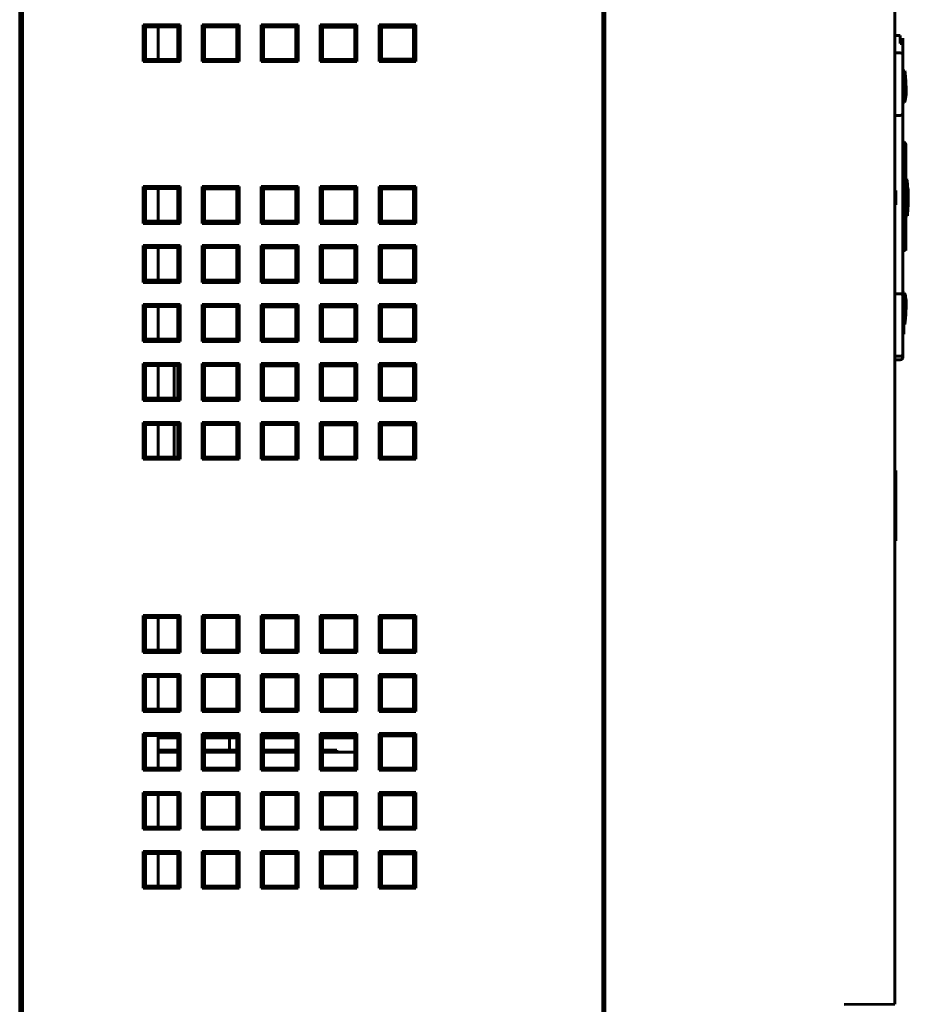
# Model space of a CAD drawing. Header units: millimetres. Extents: x 0 to 841, y 0 to 594.
# Tile 5 of 8: x 408 to 508, y 310 to 420. Entities that reach past the tile are written whole.
import ezdxf

# ---------------------------------------------------------------- set-up
doc = ezdxf.new("R2010")
doc.units = ezdxf.units.MM
doc.linetypes.add('K5LT_BASIC', pattern=[0])
doc.layers.add('Системный слой', color=7, linetype='Continuous')

msp = doc.modelspace()

# ---------------------------------------------------------------- linework, layer by layer
at = {"layer": 'Системный слой', "color": 150, "linetype": 'K5LT_BASIC', "lineweight": 60, "true_color": 0x0080ff}
for p, q in [((473.462, 494.886), (473.462, 115.886)), ((473.662, 115.885), (473.662, 494.887)), ((506.162, 493.208), (506.162, 309.67)), ((408.162, 487.179), (408.162, 123.593)), ((408.462, 487.179), (408.462, 123.593)), ((422.236, 419.012), (422, 419.248)), ((422, 419.248), (426.125, 419.248)), ((422, 415.123), (422, 419.248)), ((422.236, 419.012), (425.885, 419.009)), ((422.236, 415.36), (422.236, 419.012)), ((423.662, 419.011), (423.662, 415.361)), ((425.885, 419.009), (426.125, 419.248)), ((425.885, 419.009), (425.885, 415.363)), ((426.125, 419.248), (426.125, 415.123)), ((428.6, 419.248), (432.725, 419.248)), ((428.6, 415.123), (428.6, 419.248)), ((428.841, 419.007), (428.6, 419.248)), ((428.841, 415.365), (428.841, 419.007)), ((428.841, 419.007), (432.48, 419.004)), ((432.48, 419.004), (432.725, 419.248)), ((432.48, 419.004), (432.48, 415.368)), ((432.725, 419.248), (432.725, 415.123)), ((435.2, 415.123), (435.2, 419.248)), ((435.2, 419.248), (439.325, 419.248)), ((435.446, 419.002), (435.2, 419.248)), ((435.446, 419.002), (439.075, 418.999)), ((435.446, 415.37), (435.446, 419.002)), ((439.075, 418.999), (439.325, 419.248)), ((439.075, 418.999), (439.075, 415.373)), ((439.325, 419.248), (439.325, 415.123)), ((441.8, 415.123), (441.8, 419.248)), ((441.8, 419.248), (445.925, 419.248)), ((442.051, 418.997), (441.8, 419.248)), ((442.051, 418.997), (445.67, 418.994)), ((442.051, 415.375), (442.051, 418.997)), ((445.67, 418.994), (445.925, 419.248)), ((445.67, 418.994), (445.67, 415.378)), ((445.925, 419.248), (445.925, 415.123)), ((448.4, 415.123), (448.4, 419.248)), ((448.4, 419.248), (452.525, 419.248)), ((448.656, 418.992), (448.4, 419.248)), ((448.656, 415.38), (448.656, 418.992)), ((448.656, 418.992), (452.265, 418.989)), ((452.265, 418.989), (452.525, 419.248)), ((452.265, 418.989), (452.265, 415.383)), ((452.525, 419.248), (452.525, 415.123)), ((506.162, 418.037), (506.762, 418.037)), ((506.762, 417.159), (506.762, 418.037)), ((507.062, 417.737), (507.062, 416.946)), ((473.662, 416.891), (473.462, 416.891)), ((473.662, 416.681), (473.462, 416.681)), ((507.062, 416.946), (507.062, 415.805)), ((422.236, 415.36), (422, 415.123)), ((425.885, 415.363), (422.236, 415.36)), ((425.885, 415.363), (426.125, 415.123)), ((428.841, 415.365), (428.6, 415.123)), ((432.48, 415.368), (428.841, 415.365)), ((432.48, 415.368), (432.725, 415.123)), ((435.446, 415.37), (435.2, 415.123)), ((439.075, 415.373), (435.446, 415.37)), ((439.075, 415.373), (439.325, 415.123)), ((442.051, 415.375), (441.8, 415.123)), ((445.67, 415.378), (442.051, 415.375)), ((445.67, 415.378), (445.925, 415.123)), ((448.656, 415.38), (448.4, 415.123)), ((452.265, 415.383), (448.656, 415.38)), ((452.265, 415.383), (452.525, 415.123)), ((473.462, 416.004), (473.662, 416.004)), ((473.462, 415.654), (473.662, 415.654)), ((506.762, 416.105), (506.162, 416.105)), ((507.062, 415.805), (507.062, 409.406)), ((426.125, 415.123), (422, 415.123)), ((432.725, 415.123), (428.6, 415.123)), ((439.325, 415.123), (435.2, 415.123)), ((445.925, 415.123), (441.8, 415.123)), ((452.525, 415.123), (448.4, 415.123)), ((473.462, 413.236), (473.662, 413.236)), ((473.462, 413.236), (473.662, 413.236)), ((507.062, 414.093), (507.267, 414.093)), ((507.224, 413.596), (507.062, 413.596)), ((507.276, 413.57), (507.276, 412.704)), ((507.276, 411.629), (507.276, 413.57)), ((507.276, 412.996), (507.276, 413.278)), ((507.276, 411.921), (507.276, 413.278)), ((473.662, 412.536), (473.462, 412.536)), ((507.268, 412.968), (507.276, 412.968)), ((507.276, 412.251), (507.268, 412.251)), ((507.276, 412.283), (507.27, 412.283)), ((507.276, 412.968), (507.276, 411.579)), ((507.276, 412.5), (507.276, 412.433)), ((507.276, 412.433), (507.276, 412.283)), ((507.276, 412.251), (507.276, 412.283)), ((507.062, 411.615), (507.224, 411.615)), ((507.276, 411.579), (507.062, 411.579)), ((507.062, 410.568), (507.234, 410.568)), ((506.762, 409.106), (506.162, 409.106)), ((507.062, 409.406), (507.062, 401.814)), ((507.362, 405.838), (507.362, 405.633)), ((507.362, 405.633), (507.362, 401.133)), ((422.236, 400.912), (422, 401.148)), ((422, 401.148), (426.125, 401.148)), ((422, 397.023), (422, 401.148)), ((425.885, 400.909), (426.125, 401.148)), ((426.125, 401.148), (426.125, 397.023)), ((428.6, 397.023), (428.6, 401.148)), ((428.841, 400.907), (428.6, 401.148)), ((428.6, 401.148), (432.725, 401.148)), ((432.48, 400.904), (432.725, 401.148)), ((432.725, 401.148), (432.725, 397.023)), ((435.446, 400.902), (435.2, 401.148)), ((435.2, 401.148), (439.325, 401.148)), ((435.2, 397.023), (435.2, 401.148)), ((439.075, 400.899), (439.325, 401.148)), ((439.325, 401.148), (439.325, 397.023)), ((441.8, 397.023), (441.8, 401.148)), ((442.051, 400.897), (441.8, 401.148)), ((441.8, 401.148), (445.925, 401.148)), ((445.67, 400.894), (445.925, 401.148)), ((445.925, 401.148), (445.925, 397.023)), ((448.4, 401.148), (452.525, 401.148)), ((448.4, 397.023), (448.4, 401.148)), ((448.656, 400.892), (448.4, 401.148)), ((452.265, 400.889), (452.525, 401.148)), ((452.525, 401.148), (452.525, 397.023)), ((507.062, 401.94), (507.234, 401.94)), ((507.062, 401.814), (507.062, 397.996)), ((507.234, 401.94), (507.362, 401.933)), ((422.236, 397.26), (422.236, 400.912)), ((422.236, 400.912), (425.885, 400.909)), ((423.662, 400.911), (423.662, 397.261)), ((425.885, 400.909), (425.885, 397.263)), ((428.841, 397.265), (428.841, 400.907)), ((428.841, 400.907), (432.48, 400.904)), ((432.48, 400.904), (432.48, 397.268)), ((435.446, 400.902), (439.075, 400.899)), ((435.446, 397.27), (435.446, 400.902)), ((439.075, 400.899), (439.075, 397.273)), ((442.051, 400.897), (445.67, 400.894)), ((442.051, 397.275), (442.051, 400.897)), ((445.67, 400.894), (445.67, 397.278)), ((448.656, 400.892), (452.265, 400.889)), ((448.656, 397.28), (448.656, 400.892)), ((452.265, 400.889), (452.265, 397.283)), ((506.242, 400.718), (506.162, 400.718)), ((506.242, 399.847), (506.242, 400.718)), ((506.242, 400.718), (506.242, 399.119)), ((473.534, 398.868), (473.462, 398.882)), ((473.523, 394.647), (473.534, 398.868)), ((473.662, 398.842), (473.534, 398.868)), ((506.162, 399.847), (506.242, 399.847)), ((506.162, 399.119), (506.242, 399.119)), ((506.242, 399.847), (506.242, 399.119)), ((506.242, 399.847), (506.242, 399.119)), ((506.242, 399.847), (506.242, 399.795)), ((506.242, 399.847), (506.242, 399.796)), ((506.242, 399.829), (506.242, 399.822)), ((506.242, 399.822), (506.242, 399.452)), ((506.242, 399.796), (506.242, 399.283)), ((506.242, 399.795), (506.242, 399.092)), ((506.242, 399.452), (506.242, 399.119)), ((507.062, 399.905), (507.267, 399.905)), ((507.543, 399.37), (507.397, 399.374)), ((507.589, 399.768), (507.405, 399.769)), ((507.631, 398.973), (507.638, 398.973)), ((507.659, 399.767), (507.652, 399.767)), ((507.658, 399.767), (507.659, 399.767)), ((507.062, 397.996), (507.062, 388.855)), ((507.062, 397.87), (507.234, 397.87)), ((507.234, 397.87), (507.234, 397.87)), ((507.362, 398.678), (507.362, 394.178)), ((507.551, 397.866), (507.362, 397.884)), ((422.236, 397.26), (422, 397.023)), ((426.125, 397.023), (422, 397.023)), ((425.885, 397.263), (422.236, 397.26)), ((425.885, 397.263), (426.125, 397.023)), ((428.841, 397.265), (428.6, 397.023)), ((432.725, 397.023), (428.6, 397.023)), ((432.48, 397.268), (428.841, 397.265)), ((432.48, 397.268), (432.725, 397.023)), ((435.446, 397.27), (435.2, 397.023)), ((439.325, 397.023), (435.2, 397.023)), ((439.075, 397.273), (435.446, 397.27)), ((439.075, 397.273), (439.325, 397.023)), ((442.051, 397.275), (441.8, 397.023)), ((445.925, 397.023), (441.8, 397.023)), ((445.67, 397.278), (442.051, 397.275)), ((445.67, 397.278), (445.925, 397.023)), ((448.656, 397.28), (448.4, 397.023)), ((452.525, 397.023), (448.4, 397.023)), ((452.265, 397.283), (448.656, 397.28)), ((452.265, 397.283), (452.525, 397.023)), ((473.528, 396.458), (473.462, 396.46)), ((422, 390.423), (422, 394.548)), ((422.236, 394.312), (422, 394.548)), ((422, 394.548), (426.125, 394.548)), ((425.885, 394.309), (426.125, 394.548)), ((426.125, 394.548), (426.125, 390.423)), ((428.841, 394.307), (428.6, 394.548)), ((428.6, 394.548), (432.725, 394.548)), ((428.6, 390.423), (428.6, 394.548)), ((432.48, 394.304), (432.725, 394.548)), ((432.725, 394.548), (432.725, 390.423)), ((435.2, 390.423), (435.2, 394.548)), ((435.446, 394.302), (435.2, 394.548)), ((435.2, 394.548), (439.325, 394.548)), ((439.075, 394.299), (439.325, 394.548)), ((439.325, 394.548), (439.325, 390.423)), ((441.8, 394.548), (445.925, 394.548)), ((441.8, 390.423), (441.8, 394.548)), ((442.051, 394.297), (441.8, 394.548)), ((445.67, 394.294), (445.925, 394.548)), ((445.925, 394.548), (445.925, 390.423)), ((448.4, 390.423), (448.4, 394.548)), ((448.4, 394.548), (452.525, 394.548)), ((448.656, 394.292), (448.4, 394.548)), ((452.265, 394.289), (452.525, 394.548)), ((452.525, 394.548), (452.525, 390.423)), ((422.236, 390.66), (422.236, 394.312)), ((422.236, 394.312), (425.885, 394.309)), ((423.662, 394.311), (423.662, 390.661)), ((425.885, 394.309), (425.885, 390.663)), ((428.841, 390.665), (428.841, 394.307)), ((428.841, 394.307), (432.48, 394.304)), ((432.48, 394.304), (432.48, 390.668)), ((435.446, 394.302), (439.075, 394.299)), ((435.446, 390.67), (435.446, 394.302)), ((439.075, 394.299), (439.075, 390.673)), ((442.051, 394.297), (445.67, 394.294)), ((442.051, 390.675), (442.051, 394.297)), ((445.67, 394.294), (445.67, 390.678)), ((448.656, 394.292), (452.265, 394.289)), ((448.656, 390.68), (448.656, 394.292)), ((452.265, 394.289), (452.265, 390.683)), ((507.362, 394.178), (507.362, 393.973)), ((422.236, 390.66), (422, 390.423)), ((426.125, 390.423), (422, 390.423)), ((425.885, 390.663), (422.236, 390.66)), ((425.885, 390.663), (426.125, 390.423)), ((428.841, 390.665), (428.6, 390.423)), ((432.725, 390.423), (428.6, 390.423)), ((432.48, 390.668), (428.841, 390.665)), ((432.48, 390.668), (432.725, 390.423)), ((435.446, 390.67), (435.2, 390.423)), ((439.325, 390.423), (435.2, 390.423)), ((439.075, 390.673), (435.446, 390.67)), ((439.075, 390.673), (439.325, 390.423)), ((442.051, 390.675), (441.8, 390.423)), ((445.925, 390.423), (441.8, 390.423)), ((445.67, 390.678), (442.051, 390.675)), ((445.67, 390.678), (445.925, 390.423)), ((448.656, 390.68), (448.4, 390.423)), ((452.525, 390.423), (448.4, 390.423)), ((452.265, 390.683), (448.656, 390.68)), ((452.265, 390.683), (452.525, 390.423)), ((506.762, 389.155), (506.162, 389.155)), ((507.062, 389.242), (507.234, 389.242)), ((422, 387.948), (426.125, 387.948)), ((422.236, 387.712), (422, 387.948)), ((422, 383.823), (422, 387.948)), ((425.885, 387.709), (426.125, 387.948)), ((426.125, 387.948), (426.125, 383.823)), ((428.841, 387.707), (428.6, 387.948)), ((428.6, 383.823), (428.6, 387.948)), ((428.6, 387.948), (432.725, 387.948)), ((432.48, 387.704), (432.725, 387.948)), ((432.725, 387.948), (432.725, 383.823)), ((435.2, 387.948), (439.325, 387.948)), ((435.2, 383.823), (435.2, 387.948)), ((435.446, 387.702), (435.2, 387.948)), ((439.075, 387.699), (439.325, 387.948)), ((439.325, 387.948), (439.325, 383.823)), ((441.8, 387.948), (445.925, 387.948)), ((442.051, 387.697), (441.8, 387.948)), ((441.8, 383.823), (441.8, 387.948)), ((445.67, 387.694), (445.925, 387.948)), ((445.925, 387.948), (445.925, 383.823)), ((448.656, 387.692), (448.4, 387.948)), ((448.4, 387.948), (452.525, 387.948)), ((448.4, 383.823), (448.4, 387.948)), ((452.265, 387.689), (452.525, 387.948)), ((452.525, 387.948), (452.525, 383.823)), ((507.062, 388.855), (507.062, 382.456)), ((422.236, 387.712), (425.885, 387.709)), ((422.236, 384.06), (422.236, 387.712)), ((423.662, 387.711), (423.662, 384.061)), ((425.885, 387.709), (425.885, 384.063)), ((428.841, 387.707), (432.48, 387.704)), ((428.841, 384.065), (428.841, 387.707)), ((432.48, 387.704), (432.48, 384.068)), ((435.446, 387.702), (439.075, 387.699)), ((435.446, 384.07), (435.446, 387.702)), ((439.075, 387.699), (439.075, 384.073)), ((442.051, 387.697), (445.67, 387.694)), ((442.051, 384.075), (442.051, 387.697)), ((445.67, 387.694), (445.67, 384.078)), ((448.656, 387.692), (452.265, 387.689)), ((448.656, 384.08), (448.656, 387.692)), ((452.265, 387.689), (452.265, 384.083)), ((507.062, 385.788), (507.162, 385.788)), ((507.062, 385.717), (507.267, 385.717)), ((507.162, 386.662), (507.162, 384.682)), ((507.162, 385.583), (507.162, 386.662)), ((507.162, 386.662), (507.162, 385.107)), ((507.162, 386.662), (507.162, 384.682)), ((507.162, 386.238), (507.162, 384.682)), ((507.162, 385.3), (507.162, 385.717)), ((507.062, 385.3), (507.162, 385.3)), ((507.162, 384.63), (507.062, 384.63)), ((507.162, 385.561), (507.162, 385.552)), ((507.162, 385.552), (507.162, 385.094)), ((507.162, 385.3), (507.162, 384.63)), ((507.162, 385.094), (507.162, 384.682)), ((422.236, 384.06), (422, 383.823)), ((426.125, 383.823), (422, 383.823)), ((425.885, 384.063), (422.236, 384.06)), ((425.885, 384.063), (426.125, 383.823)), ((428.841, 384.065), (428.6, 383.823)), ((432.725, 383.823), (428.6, 383.823)), ((432.48, 384.068), (428.841, 384.065)), ((432.48, 384.068), (432.725, 383.823)), ((435.446, 384.07), (435.2, 383.823)), ((439.325, 383.823), (435.2, 383.823)), ((439.075, 384.073), (435.446, 384.07)), ((439.075, 384.073), (439.325, 383.823)), ((442.051, 384.075), (441.8, 383.823)), ((445.925, 383.823), (441.8, 383.823)), ((445.67, 384.078), (442.051, 384.075)), ((445.67, 384.078), (445.925, 383.823)), ((448.656, 384.08), (448.4, 383.823)), ((452.525, 383.823), (448.4, 383.823)), ((452.265, 384.083), (448.656, 384.08)), ((452.265, 384.083), (452.525, 383.823)), ((507.062, 382.456), (507.062, 382.073)), ((422.236, 381.112), (422, 381.348)), ((422, 377.223), (422, 381.348)), ((422, 381.348), (426.125, 381.348)), ((425.885, 381.109), (426.125, 381.348)), ((426.125, 381.348), (426.125, 377.223)), ((428.6, 381.348), (432.725, 381.348)), ((428.6, 377.223), (428.6, 381.348)), ((428.841, 381.107), (428.6, 381.348)), ((432.48, 381.104), (432.725, 381.348)), ((432.725, 381.348), (432.725, 377.223)), ((435.2, 381.348), (439.325, 381.348)), ((435.2, 377.223), (435.2, 381.348)), ((435.446, 381.102), (435.2, 381.348)), ((439.075, 381.099), (439.325, 381.348)), ((439.325, 381.348), (439.325, 377.223)), ((441.8, 381.348), (445.925, 381.348)), ((441.8, 377.223), (441.8, 381.348)), ((442.051, 381.097), (441.8, 381.348)), ((445.67, 381.094), (445.925, 381.348)), ((445.925, 381.348), (445.925, 377.223)), ((448.4, 377.223), (448.4, 381.348)), ((448.656, 381.092), (448.4, 381.348)), ((448.4, 381.348), (452.525, 381.348)), ((452.265, 381.089), (452.525, 381.348)), ((452.525, 381.348), (452.525, 377.223)), ((506.762, 382.156), (506.162, 382.156)), ((506.162, 382.156), (506.762, 382.156)), ((506.162, 381.773), (506.762, 381.773)), ((408.162, 380.382), (408.462, 380.382)), ((422.236, 381.112), (425.885, 381.109)), ((422.236, 377.46), (422.236, 381.112)), ((423.662, 381.111), (423.662, 377.461)), ((425.462, 381.11), (425.462, 377.462)), ((425.885, 381.109), (425.885, 377.463)), ((428.841, 377.465), (428.841, 381.107)), ((428.841, 381.107), (432.48, 381.104)), ((432.48, 381.104), (432.48, 377.468)), ((435.446, 377.47), (435.446, 381.102)), ((435.446, 381.102), (439.075, 381.099)), ((439.075, 381.099), (439.075, 377.473)), ((442.051, 377.475), (442.051, 381.097)), ((442.051, 381.097), (445.67, 381.094)), ((445.67, 381.094), (445.67, 377.478)), ((448.656, 377.48), (448.656, 381.092)), ((448.656, 381.092), (452.265, 381.089)), ((452.265, 381.089), (452.265, 377.483)), ((422.236, 377.46), (422, 377.223)), ((426.125, 377.223), (422, 377.223)), ((425.885, 377.463), (422.236, 377.46)), ((425.885, 377.463), (426.125, 377.223)), ((428.841, 377.465), (428.6, 377.223)), ((432.725, 377.223), (428.6, 377.223)), ((432.48, 377.468), (428.841, 377.465)), ((432.48, 377.468), (432.725, 377.223)), ((435.446, 377.47), (435.2, 377.223)), ((439.325, 377.223), (435.2, 377.223)), ((439.075, 377.473), (435.446, 377.47)), ((439.075, 377.473), (439.325, 377.223)), ((442.051, 377.475), (441.8, 377.223)), ((445.925, 377.223), (441.8, 377.223)), ((445.67, 377.478), (442.051, 377.475)), ((445.67, 377.478), (445.925, 377.223)), ((448.656, 377.48), (448.4, 377.223)), ((452.525, 377.223), (448.4, 377.223)), ((452.265, 377.483), (448.656, 377.48)), ((452.265, 377.483), (452.525, 377.223)), ((422, 374.748), (426.125, 374.748)), ((422.236, 374.512), (422, 374.748)), ((422, 370.623), (422, 374.748)), ((425.885, 374.509), (426.125, 374.748)), ((426.125, 374.748), (426.125, 370.623)), ((428.6, 370.623), (428.6, 374.748)), ((428.841, 374.507), (428.6, 374.748)), ((428.6, 374.748), (432.725, 374.748)), ((432.48, 374.504), (432.725, 374.748)), ((432.725, 374.748), (432.725, 370.623)), ((435.446, 374.502), (435.2, 374.748)), ((435.2, 370.623), (435.2, 374.748)), ((435.2, 374.748), (439.325, 374.748)), ((439.075, 374.499), (439.325, 374.748)), ((439.325, 374.748), (439.325, 370.623)), ((441.8, 370.623), (441.8, 374.748)), ((441.8, 374.748), (445.925, 374.748)), ((442.051, 374.497), (441.8, 374.748)), ((445.67, 374.494), (445.925, 374.748)), ((445.925, 374.748), (445.925, 370.623)), ((448.4, 370.623), (448.4, 374.748)), ((448.656, 374.492), (448.4, 374.748)), ((448.4, 374.748), (452.525, 374.748)), ((452.265, 374.489), (452.525, 374.748)), ((452.525, 374.748), (452.525, 370.623)), ((422.236, 374.512), (425.885, 374.509)), ((422.236, 370.86), (422.236, 374.512)), ((423.662, 374.511), (423.662, 370.861)), ((425.462, 374.51), (425.462, 370.862)), ((425.885, 374.509), (425.885, 370.863)), ((428.841, 374.507), (432.48, 374.504)), ((428.841, 370.865), (428.841, 374.507)), ((432.48, 374.504), (432.48, 370.868)), ((435.446, 370.87), (435.446, 374.502)), ((435.446, 374.502), (439.075, 374.499)), ((439.075, 374.499), (439.075, 370.873)), ((442.051, 370.875), (442.051, 374.497)), ((442.051, 374.497), (445.67, 374.494)), ((445.67, 374.494), (445.67, 370.878)), ((448.656, 374.492), (452.265, 374.489)), ((448.656, 370.88), (448.656, 374.492)), ((452.265, 374.489), (452.265, 370.883)), ((422.236, 370.86), (422, 370.623)), ((426.125, 370.623), (422, 370.623)), ((425.885, 370.863), (422.236, 370.86)), ((425.885, 370.863), (426.125, 370.623)), ((428.841, 370.865), (428.6, 370.623)), ((432.725, 370.623), (428.6, 370.623)), ((432.48, 370.868), (428.841, 370.865)), ((432.48, 370.868), (432.725, 370.623)), ((435.446, 370.87), (435.2, 370.623)), ((439.325, 370.623), (435.2, 370.623)), ((439.075, 370.873), (435.446, 370.87)), ((439.075, 370.873), (439.325, 370.623)), ((442.051, 370.875), (441.8, 370.623)), ((445.925, 370.623), (441.8, 370.623)), ((445.67, 370.878), (442.051, 370.875)), ((445.67, 370.878), (445.925, 370.623)), ((448.656, 370.88), (448.4, 370.623)), ((452.525, 370.623), (448.4, 370.623)), ((452.265, 370.883), (448.656, 370.88)), ((452.265, 370.883), (452.525, 370.623)), ((506.262, 369.363), (506.162, 369.363)), ((506.262, 367.276), (506.262, 369.363)), ((408.162, 367.622), (408.462, 367.627)), ((506.262, 365.201), (506.262, 367.276)), ((506.262, 364.36), (506.262, 365.201)), ((506.262, 364.36), (506.162, 364.36)), ((506.262, 363.087), (506.262, 364.36)), ((506.262, 362.016), (506.262, 363.962)), ((506.262, 363.087), (506.162, 363.087)), ((506.262, 362.738), (506.162, 362.738)), ((506.262, 363.189), (506.262, 362.735)), ((506.262, 362.738), (506.262, 363.087)), ((506.262, 362.016), (506.162, 362.016)), ((506.262, 361.498), (506.162, 361.498)), ((506.262, 361.498), (506.262, 362.016)), ((422, 349.023), (422, 353.148)), ((422, 353.148), (426.125, 353.148)), ((422.236, 352.912), (422, 353.148)), ((422.236, 352.912), (425.885, 352.909)), ((422.236, 349.26), (422.236, 352.912)), ((422.262, 349.26), (422.262, 352.912)), ((423.662, 352.911), (423.662, 349.261)), ((425.885, 352.909), (426.125, 353.148)), ((425.885, 352.909), (425.885, 349.263)), ((426.125, 353.148), (426.125, 349.023)), ((428.841, 352.907), (428.6, 353.148)), ((428.6, 353.148), (432.725, 353.148)), ((428.6, 349.023), (428.6, 353.148)), ((428.841, 349.265), (428.841, 352.907)), ((428.841, 352.907), (432.48, 352.904)), ((432.48, 352.904), (432.725, 353.148)), ((432.48, 352.904), (432.48, 349.268)), ((432.725, 353.148), (432.725, 349.023)), ((435.2, 353.148), (439.325, 353.148)), ((435.2, 349.023), (435.2, 353.148)), ((435.446, 352.902), (435.2, 353.148)), ((435.446, 352.902), (439.075, 352.899)), ((435.446, 349.27), (435.446, 352.902)), ((439.075, 352.899), (439.325, 353.148)), ((439.075, 352.899), (439.075, 349.273)), ((439.325, 353.148), (439.325, 349.023)), ((442.051, 352.897), (441.8, 353.148)), ((441.8, 349.023), (441.8, 353.148)), ((441.8, 353.148), (445.925, 353.148)), ((442.051, 352.897), (445.67, 352.894)), ((442.051, 349.275), (442.051, 352.897)), ((445.67, 352.894), (445.925, 353.148)), ((445.67, 352.894), (445.67, 349.278)), ((445.925, 353.148), (445.925, 349.023)), ((448.4, 349.023), (448.4, 353.148)), ((448.4, 353.148), (452.525, 353.148)), ((448.656, 352.892), (448.4, 353.148)), ((448.656, 352.892), (452.265, 352.889)), ((448.656, 349.28), (448.656, 352.892)), ((452.265, 352.889), (452.525, 353.148)), ((452.265, 352.889), (452.265, 349.283)), ((452.525, 353.148), (452.525, 349.023)), ((473.534, 349.249), (473.523, 353.469)), ((473.462, 351.656), (473.528, 351.658)), ((422.236, 349.26), (422, 349.023)), ((425.885, 349.263), (422.236, 349.26)), ((425.885, 349.263), (426.125, 349.023)), ((428.841, 349.265), (428.6, 349.023)), ((432.48, 349.268), (428.841, 349.265)), ((432.48, 349.268), (432.725, 349.023)), ((435.446, 349.27), (435.2, 349.023)), ((439.075, 349.273), (435.446, 349.27)), ((439.075, 349.273), (439.325, 349.023)), ((442.051, 349.275), (441.8, 349.023)), ((445.67, 349.278), (442.051, 349.275)), ((445.67, 349.278), (445.925, 349.023)), ((448.656, 349.28), (448.4, 349.023)), ((452.265, 349.283), (448.656, 349.28)), ((452.265, 349.283), (452.525, 349.023)), ((473.462, 349.234), (473.534, 349.249)), ((473.534, 349.249), (473.662, 349.275)), ((426.125, 349.023), (422, 349.023)), ((432.725, 349.023), (428.6, 349.023)), ((439.325, 349.023), (435.2, 349.023)), ((445.925, 349.023), (441.8, 349.023)), ((452.525, 349.023), (448.4, 349.023)), ((422, 346.548), (426.125, 346.548)), ((422, 342.423), (422, 346.548)), ((422.236, 346.312), (422, 346.548)), ((422.236, 346.312), (425.885, 346.309)), ((422.236, 342.66), (422.236, 346.312)), ((423.662, 346.311), (423.662, 342.661)), ((425.885, 346.309), (426.125, 346.548)), ((425.885, 346.309), (425.885, 342.663)), ((426.125, 346.548), (426.125, 342.423)), ((428.6, 346.548), (432.725, 346.548)), ((428.841, 346.307), (428.6, 346.548)), ((428.6, 342.423), (428.6, 346.548)), ((428.841, 346.307), (432.48, 346.304)), ((428.841, 342.665), (428.841, 346.307)), ((432.48, 346.304), (432.725, 346.548)), ((432.48, 346.304), (432.48, 342.668)), ((432.725, 346.548), (432.725, 342.423)), ((435.446, 346.302), (435.2, 346.548)), ((435.2, 342.423), (435.2, 346.548)), ((435.2, 346.548), (439.325, 346.548)), ((435.446, 346.302), (439.075, 346.299)), ((435.446, 342.67), (435.446, 346.302)), ((439.075, 346.299), (439.325, 346.548)), ((439.075, 346.299), (439.075, 342.673)), ((439.325, 346.548), (439.325, 342.423)), ((441.8, 346.548), (445.925, 346.548)), ((442.051, 346.297), (441.8, 346.548)), ((441.8, 342.423), (441.8, 346.548)), ((442.051, 346.297), (445.67, 346.294)), ((442.051, 342.675), (442.051, 346.297)), ((445.67, 346.294), (445.925, 346.548)), ((445.67, 346.294), (445.67, 342.678)), ((445.925, 346.548), (445.925, 342.423)), ((448.4, 342.423), (448.4, 346.548)), ((448.656, 346.292), (448.4, 346.548)), ((448.4, 346.548), (452.525, 346.548)), ((448.656, 342.68), (448.656, 346.292)), ((448.656, 346.292), (452.265, 346.289)), ((452.265, 346.289), (452.525, 346.548)), ((452.265, 346.289), (452.265, 342.683)), ((452.525, 346.548), (452.525, 342.423)), ((422.236, 342.66), (422, 342.423)), ((425.885, 342.663), (422.236, 342.66)), ((425.885, 342.663), (426.125, 342.423)), ((428.841, 342.665), (428.6, 342.423)), ((432.48, 342.668), (428.841, 342.665)), ((432.48, 342.668), (432.725, 342.423)), ((435.446, 342.67), (435.2, 342.423)), ((439.075, 342.673), (435.446, 342.67)), ((439.075, 342.673), (439.325, 342.423)), ((442.051, 342.675), (441.8, 342.423)), ((445.67, 342.678), (442.051, 342.675)), ((445.67, 342.678), (445.925, 342.423)), ((448.656, 342.68), (448.4, 342.423)), ((452.265, 342.683), (448.656, 342.68)), ((452.265, 342.683), (452.525, 342.423)), ((473.462, 342.933), (473.662, 342.933)), ((426.125, 342.423), (422, 342.423)), ((432.725, 342.423), (428.6, 342.423)), ((439.325, 342.423), (435.2, 342.423)), ((445.925, 342.423), (441.8, 342.423)), ((452.525, 342.423), (448.4, 342.423)), ((422, 339.948), (426.125, 339.948)), ((422.236, 339.712), (422, 339.948)), ((422, 335.823), (422, 339.948)), ((422.236, 339.712), (425.885, 339.709)), ((422.236, 336.06), (422.236, 339.712)), ((423.662, 339.711), (423.662, 336.061)), ((425.885, 339.445), (423.662, 339.445)), ((425.885, 339.709), (426.125, 339.948)), ((425.885, 339.709), (425.885, 336.063)), ((426.125, 339.948), (426.125, 335.823)), ((428.6, 339.948), (432.725, 339.948)), ((428.6, 335.823), (428.6, 339.948)), ((428.841, 339.707), (428.6, 339.948)), ((428.841, 339.707), (432.48, 339.704)), ((428.841, 336.065), (428.841, 339.707)), ((432.48, 339.445), (428.841, 339.445)), ((431.662, 339.445), (431.662, 338.095)), ((432.48, 339.704), (432.725, 339.948)), ((432.48, 339.704), (432.48, 336.068)), ((432.725, 339.948), (432.725, 335.823)), ((435.2, 339.948), (439.325, 339.948)), ((435.2, 335.823), (435.2, 339.948)), ((435.446, 339.702), (435.2, 339.948)), ((435.446, 336.07), (435.446, 339.702)), ((435.446, 339.702), (439.075, 339.699)), ((439.075, 339.445), (435.446, 339.445)), ((439.075, 339.699), (439.325, 339.948)), ((439.075, 339.699), (439.075, 336.073)), ((439.325, 339.948), (439.325, 335.823)), ((441.8, 335.823), (441.8, 339.948)), ((441.8, 339.948), (445.925, 339.948)), ((442.051, 339.697), (441.8, 339.948)), ((442.051, 336.075), (442.051, 339.697)), ((442.051, 339.697), (445.67, 339.694)), ((445.67, 339.445), (442.051, 339.445)), ((445.67, 339.694), (445.925, 339.948)), ((445.67, 339.694), (445.67, 336.078)), ((445.925, 339.948), (445.925, 335.823)), ((448.656, 339.692), (448.4, 339.948)), ((448.4, 339.948), (452.525, 339.948)), ((448.4, 335.823), (448.4, 339.948)), ((448.656, 339.692), (452.265, 339.689)), ((448.656, 336.08), (448.656, 339.692)), ((452.265, 339.689), (452.525, 339.948)), ((452.265, 339.689), (452.265, 336.083)), ((452.525, 339.948), (452.525, 335.823)), ((473.462, 339.238), (473.662, 339.238)), ((425.885, 338.095), (423.662, 338.095)), ((425.885, 337.87), (423.662, 337.87)), ((425.885, 337.87), (423.662, 337.87)), ((432.48, 338.095), (428.841, 338.095)), ((432.48, 337.87), (428.841, 337.87)), ((432.48, 337.87), (428.841, 337.87)), ((439.075, 338.095), (435.446, 338.095)), ((439.075, 337.87), (435.446, 337.87)), ((439.075, 337.87), (435.446, 337.87)), ((443.662, 338.095), (442.051, 338.095)), ((445.67, 337.87), (442.051, 337.87)), ((445.67, 337.87), (442.051, 337.87)), ((443.662, 338.095), (443.662, 337.87)), ((422.236, 336.06), (422, 335.823)), ((425.885, 336.063), (422.236, 336.06)), ((425.885, 336.063), (426.125, 335.823)), ((428.841, 336.065), (428.6, 335.823)), ((432.48, 336.068), (428.841, 336.065)), ((432.48, 336.068), (432.725, 335.823)), ((435.446, 336.07), (435.2, 335.823)), ((439.075, 336.073), (435.446, 336.07)), ((439.075, 336.073), (439.325, 335.823)), ((442.051, 336.075), (441.8, 335.823)), ((445.67, 336.078), (442.051, 336.075)), ((445.67, 336.078), (445.925, 335.823)), ((448.656, 336.08), (448.4, 335.823)), ((452.265, 336.083), (448.656, 336.08)), ((452.265, 336.083), (452.525, 335.823)), ((426.125, 335.823), (422, 335.823)), ((432.725, 335.823), (428.6, 335.823)), ((439.325, 335.823), (435.2, 335.823)), ((445.925, 335.823), (441.8, 335.823)), ((452.525, 335.823), (448.4, 335.823)), ((422, 329.223), (422, 333.348)), ((422.236, 333.112), (422, 333.348)), ((422, 333.348), (426.125, 333.348)), ((422.236, 329.46), (422.236, 333.112)), ((422.236, 333.112), (425.885, 333.109)), ((423.662, 333.111), (423.662, 329.461)), ((425.885, 333.109), (426.125, 333.348)), ((425.885, 333.109), (425.885, 329.463)), ((426.125, 333.348), (426.125, 329.223)), ((428.6, 329.223), (428.6, 333.348)), ((428.841, 333.107), (428.6, 333.348)), ((428.6, 333.348), (432.725, 333.348)), ((428.841, 329.465), (428.841, 333.107)), ((428.841, 333.107), (432.48, 333.104)), ((432.48, 333.104), (432.725, 333.348)), ((432.48, 333.104), (432.48, 329.468)), ((432.725, 333.348), (432.725, 329.223)), ((435.2, 333.348), (439.325, 333.348)), ((435.446, 333.102), (435.2, 333.348)), ((435.2, 329.223), (435.2, 333.348)), ((435.446, 333.102), (439.075, 333.099)), ((435.446, 329.47), (435.446, 333.102)), ((439.075, 333.099), (439.325, 333.348)), ((439.075, 333.099), (439.075, 329.473)), ((439.325, 333.348), (439.325, 329.223)), ((441.8, 329.223), (441.8, 333.348)), ((442.051, 333.097), (441.8, 333.348)), ((441.8, 333.348), (445.925, 333.348)), ((442.051, 329.475), (442.051, 333.097)), ((442.051, 333.097), (445.67, 333.094)), ((445.67, 333.094), (445.925, 333.348)), ((445.67, 333.094), (445.67, 329.478)), ((445.925, 333.348), (445.925, 329.223)), ((448.4, 333.348), (452.525, 333.348)), ((448.656, 333.092), (448.4, 333.348)), ((448.4, 329.223), (448.4, 333.348)), ((448.656, 333.092), (452.265, 333.089)), ((448.656, 329.48), (448.656, 333.092)), ((452.265, 333.089), (452.525, 333.348)), ((452.265, 333.089), (452.265, 329.483)), ((452.525, 333.348), (452.525, 329.223)), ((422.236, 329.46), (422, 329.223)), ((425.885, 329.463), (422.236, 329.46)), ((425.885, 329.463), (426.125, 329.223)), ((428.841, 329.465), (428.6, 329.223)), ((432.48, 329.468), (428.841, 329.465)), ((432.48, 329.468), (432.725, 329.223)), ((435.446, 329.47), (435.2, 329.223)), ((439.075, 329.473), (435.446, 329.47)), ((439.075, 329.473), (439.325, 329.223)), ((442.051, 329.475), (441.8, 329.223)), ((445.67, 329.478), (442.051, 329.475)), ((445.67, 329.478), (445.925, 329.223)), ((448.656, 329.48), (448.4, 329.223)), ((452.265, 329.483), (448.656, 329.48)), ((452.265, 329.483), (452.525, 329.223)), ((426.125, 329.223), (422, 329.223)), ((432.725, 329.223), (428.6, 329.223)), ((439.325, 329.223), (435.2, 329.223)), ((445.925, 329.223), (441.8, 329.223)), ((452.525, 329.223), (448.4, 329.223)), ((422, 322.623), (422, 326.748)), ((422, 326.748), (426.125, 326.748)), ((422.236, 326.512), (422, 326.748)), ((422.236, 322.86), (422.236, 326.512)), ((422.236, 326.512), (425.885, 326.509)), ((423.662, 326.511), (423.662, 322.861)), ((425.885, 326.509), (426.125, 326.748)), ((425.885, 326.509), (425.885, 322.863)), ((426.125, 326.748), (426.125, 322.623)), ((428.841, 326.507), (428.6, 326.748)), ((428.6, 322.623), (428.6, 326.748)), ((428.6, 326.748), (432.725, 326.748)), ((428.841, 326.507), (432.48, 326.504)), ((428.841, 322.865), (428.841, 326.507)), ((432.48, 326.504), (432.725, 326.748)), ((432.48, 326.504), (432.48, 322.868)), ((432.725, 326.748), (432.725, 322.623)), ((435.2, 322.623), (435.2, 326.748)), ((435.2, 326.748), (439.325, 326.748)), ((435.446, 326.502), (435.2, 326.748)), ((435.446, 326.502), (439.075, 326.499)), ((435.446, 322.87), (435.446, 326.502)), ((439.075, 326.499), (439.325, 326.748)), ((439.075, 326.499), (439.075, 322.873)), ((439.325, 326.748), (439.325, 322.623)), ((441.8, 326.748), (445.925, 326.748)), ((442.051, 326.497), (441.8, 326.748)), ((441.8, 322.623), (441.8, 326.748)), ((442.051, 322.875), (442.051, 326.497)), ((442.051, 326.497), (445.67, 326.494)), ((445.67, 326.494), (445.925, 326.748)), ((445.67, 326.494), (445.67, 322.878)), ((445.925, 326.748), (445.925, 322.623)), ((448.656, 326.492), (448.4, 326.748)), ((448.4, 322.623), (448.4, 326.748)), ((448.4, 326.748), (452.525, 326.748)), ((448.656, 322.88), (448.656, 326.492)), ((448.656, 326.492), (452.265, 326.489)), ((452.265, 326.489), (452.525, 326.748)), ((452.265, 326.489), (452.265, 322.883)), ((452.525, 326.748), (452.525, 322.623)), ((422.236, 322.86), (422, 322.623)), ((425.885, 322.863), (422.236, 322.86)), ((425.885, 322.863), (426.125, 322.623)), ((428.841, 322.865), (428.6, 322.623)), ((432.48, 322.868), (428.841, 322.865)), ((432.48, 322.868), (432.725, 322.623)), ((435.446, 322.87), (435.2, 322.623)), ((439.075, 322.873), (435.446, 322.87)), ((439.075, 322.873), (439.325, 322.623)), ((442.051, 322.875), (441.8, 322.623)), ((445.67, 322.878), (442.051, 322.875)), ((445.67, 322.878), (445.925, 322.623)), ((448.656, 322.88), (448.4, 322.623)), ((452.265, 322.883), (448.656, 322.88)), ((452.265, 322.883), (452.525, 322.623)), ((426.125, 322.623), (422, 322.623)), ((432.725, 322.623), (428.6, 322.623)), ((439.325, 322.623), (435.2, 322.623)), ((445.925, 322.623), (441.8, 322.623)), ((452.525, 322.623), (448.4, 322.623)), ((506.162, 309.67), (500.476, 309.62))]:
    msp.add_line(p, q, dxfattribs=at)
for centre, start, end in [((506.762, 415.805), 360, 90), ((506.762, 415.805), 0, 90), ((506.762, 409.406), 270, 0), ((506.762, 409.406), 270, 360), ((507.062, 405.838), 0, 90), ((473.823, 394.646), 179.84429, 237.57873), ((506.762, 388.855), 0, 90), ((506.762, 388.855), 360, 90), ((506.762, 382.456), 270, 360), ((506.762, 382.456), 270, 0), ((506.762, 382.073), 270, 0), ((473.823, 353.47), 122.42127, 180.15571)]:
    msp.add_arc(centre, 0.3, start, end, dxfattribs=at)
for centre, start_param, end_param in [((506.762, 416.946), 0, 1.5707963), ((507.062, 394.178), 4.712389, 6.2831853)]:
    msp.add_ellipse(centre, major_axis=(0.3, 0), ratio=0.7071068, start_param=start_param, end_param=end_param, dxfattribs=at)
for points in [[(507.224, 413.596), (507.294, 412.938), (507.294, 412.273), (507.224, 411.615)], [(507.399, 411.433), (507.391, 411.144), (507.336, 410.855), (507.234, 410.568)], [(507.351, 401.273), (507.329, 401.496), (507.29, 401.719), (507.234, 401.94)], [(507.267, 399.905), (507.367, 400.359), (507.395, 400.817), (507.351, 401.273)], [(507.63, 400.875), (507.64, 400.37), (507.611, 399.867), (507.543, 399.37)], [(507.652, 399.767), (507.655, 400.137), (507.647, 400.506), (507.63, 400.875)], [(507.543, 399.37), (507.585, 398.872), (507.588, 398.37), (507.551, 397.866)], [(507.551, 397.866), (507.588, 398.234), (507.615, 398.603), (507.631, 398.973)], [(507.352, 388.811), (507.324, 388.955), (507.285, 389.099), (507.234, 389.242)], [(507.267, 385.717), (507.416, 386.888), (507.405, 388.074), (507.234, 389.242)], [(507.234, 389.242), (507.336, 388.956), (507.391, 388.667), (507.399, 388.377)]]:
    msp.add_open_spline(points, degree=3, dxfattribs=at)
for points, knots in [([(507.267, 414.093), (507.337, 413.545), (507.391, 412.681), (507.348, 411.503), (507.279, 410.88), (507.234, 410.568)], [0, 0, 0, 0, 2.8101215, 4.4005383, 6, 6, 6, 6]), ([(507.36, 401.168), (507.36, 401.168), (507.36, 401.168), (507.36, 401.167), (507.36, 401.167), (507.36, 401.165), (507.36, 401.165), (507.36, 401.162), (507.36, 401.16), (507.361, 401.155), (507.361, 401.151), (507.361, 401.143), (507.362, 401.138), (507.362, 401.132), (507.362, 401.132), (507.363, 401.126), (507.363, 401.12), (507.365, 401.085), (507.367, 401.056), (507.37, 401.01), (507.371, 400.993), (507.375, 400.943), (507.377, 400.909), (507.381, 400.825), (507.384, 400.775), (507.389, 400.657), (507.392, 400.59), (507.397, 400.441), (507.4, 400.36), (507.403, 400.197), (507.404, 400.115), (507.405, 399.991), (507.406, 399.948), (507.406, 399.905)], [10.1333739, 10.1333739, 10.1333739, 10.1333739, 10.1390433, 10.1390433, 10.1503822, 10.1503822, 10.1730599, 10.1730599, 10.2184152, 10.2184152, 10.309126, 10.309126, 10.4400509, 10.4400509, 10.4536227, 10.4536227, 10.5973075, 10.5973075, 11.3498672, 11.3498672, 11.7844044, 11.7844044, 12.6534435, 12.6534435, 13.9570198, 13.9570198, 15.6951334, 15.6951334, 17.7941469, 17.7941469, 19.8919767, 19.8919767, 21, 21, 21, 21]), ([(507.485, 401.945), (507.491, 401.946), (507.501, 401.923), (507.515, 401.855), (507.523, 401.801), (507.53, 401.755), (507.534, 401.717), (507.538, 401.683), (507.541, 401.651), (507.544, 401.622), (507.547, 401.595), (507.549, 401.569), (507.551, 401.541), (507.554, 401.506), (507.558, 401.459), (507.562, 401.397), (507.568, 401.317), (507.574, 401.224), (507.58, 401.129), (507.585, 401.043), (507.589, 400.971), (507.592, 400.907), (507.595, 400.838), (507.599, 400.765), (507.602, 400.69), (507.604, 400.615), (507.607, 400.544), (507.608, 400.48), (507.61, 400.422), (507.611, 400.363), (507.613, 400.305), (507.613, 400.251), (507.614, 400.206), (507.615, 400.16), (507.615, 400.13), (507.615, 400.113)], [0, 0, 0, 0, 3.3755217, 5.0363882, 6.3995047, 7.3041627, 8.0027322, 8.6421416, 9.2257313, 9.7639257, 10.2450702, 10.6720432, 11.1460998, 11.6954875, 12.4990922, 13.5562325, 14.973926, 16.644831, 18.4187409, 19.9693205, 21.0842351, 22.142857, 23.3325429, 24.6927177, 25.9542188, 27.2671106, 28.5880989, 29.6483273, 30.5996127, 31.5950675, 32.7548164, 33.5805924, 34.3837702, 35.1051306, 36, 36, 36, 36]), ([(507.267, 399.905), (507.341, 399.571), (507.384, 399.149), (507.366, 398.728), (507.36, 398.642)], [0, 0, 0, 0, 3.9871311, 5, 5, 5, 5]), ([(507.36, 398.642), (507.36, 398.642), (507.36, 398.643), (507.36, 398.643), (507.36, 398.644), (507.36, 398.645), (507.36, 398.646), (507.36, 398.648), (507.36, 398.65), (507.361, 398.656), (507.361, 398.659), (507.361, 398.667), (507.362, 398.671), (507.362, 398.676), (507.362, 398.677), (507.362, 398.678), (507.362, 398.679), (507.365, 398.714), (507.367, 398.749), (507.37, 398.8), (507.371, 398.817), (507.375, 398.867), (507.377, 398.901), (507.379, 398.95), (507.38, 398.966), (507.381, 398.983), (507.381, 398.984), (507.383, 399.019), (507.385, 399.052), (507.389, 399.153), (507.392, 399.221), (507.396, 399.317), (507.397, 399.345), (507.399, 399.427), (507.4, 399.48), (507.403, 399.611), (507.404, 399.69), (507.405, 399.814), (507.406, 399.86), (507.406, 399.905)], [10.1333739, 10.1333739, 10.1333739, 10.1333739, 10.1390433, 10.1390433, 10.1503822, 10.1503822, 10.1730599, 10.1730599, 10.2184153, 10.2184153, 10.3091261, 10.3091261, 10.4193747, 10.4193747, 10.4400509, 10.4400509, 10.4536227, 10.4536227, 11.3498672, 11.3498672, 11.7844044, 11.7844044, 12.6534435, 12.6534435, 13.0580105, 13.0580105, 13.0841458, 13.0841458, 13.9570198, 13.9570198, 15.6951334, 15.6951334, 16.4335856, 16.4335856, 17.7941469, 17.7941469, 19.8273941, 19.8273941, 21, 21, 21, 21]), ([(507.638, 398.973), (507.638, 398.973), (507.638, 398.973), (507.638, 398.973), (507.638, 398.973), (507.637, 398.973), (507.637, 398.972), (507.636, 398.973), (507.634, 398.973), (507.633, 398.973), (507.632, 398.973), (507.631, 398.973)], [0, 0, 0, 0, 0.5952777, 1.3633027, 2.4319284, 3.830993, 5.4952954, 7.2616142, 8.9833018, 10.5509744, 12, 12, 12, 12]), ([(507.655, 399.767), (507.655, 399.769), (507.656, 399.771), (507.656, 399.77), (507.657, 399.768), (507.657, 399.767)], [0, 0, 0, 0, 1.8956577, 3.6869732, 6, 6, 6, 6]), ([(507.36, 398.642), (507.357, 398.613), (507.353, 398.556), (507.341, 398.446), (507.311, 398.218), (507.271, 398.017), (507.234, 397.87)], [0, 0, 0, 0, 0.8030362, 1.541701, 2.9805137, 7, 7, 7, 7])]:
    msp.add_open_spline(points, degree=3, knots=knots, dxfattribs=at)
for points, weights in [([(507.267, 414.093), (507.406, 413.004), (507.406, 411.905)], [0.996835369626, 0.996424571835, 1]), ([(507.399, 411.433), (507.406, 411.669), (507.406, 411.905)], [0.998642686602, 0.999228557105, 1]), ([(507.638, 398.973), (507.656, 399.37), (507.659, 399.767)], [0.998027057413, 0.998650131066, 0.999643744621]), ([(507.267, 385.717), (507.406, 386.807), (507.406, 387.905)], [0.996835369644, 0.996424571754, 1]), ([(507.399, 388.377), (507.406, 388.141), (507.406, 387.905)], [0.998642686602, 0.999228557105, 1])]:
    msp.add_rational_spline(points, weights, degree=2, dxfattribs=at)

doc.saveas('drawing.dxf')
